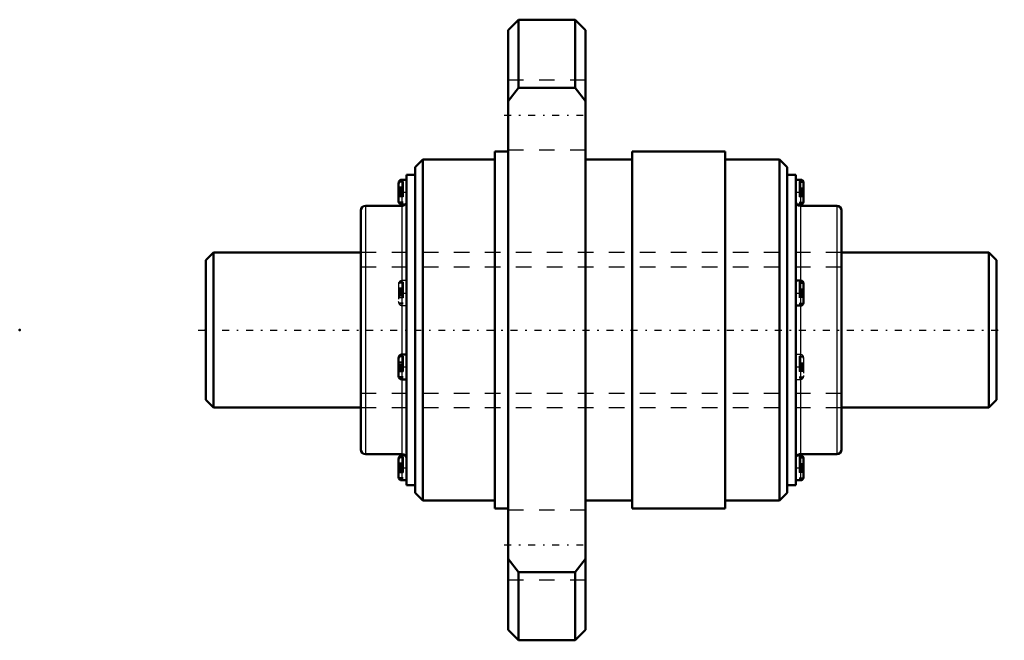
# Model space of a CAD drawing. Header units: millimetres. Extents: x -12 to 51.5, y -20 to 20.
import ezdxf

# ---------------------------------------------------------------- set-up
doc = ezdxf.new("R2010")
doc.units = ezdxf.units.MM
doc.linetypes.add('Center', pattern=[1.5, 0.45, -0.5, 0.05, -0.5])
doc.linetypes.add('Dashed', pattern=[2, 1, -1])
for name, color, linetype, lineweight in [('2d ConnectionPoints', 7, 'Continuous', 50), ('AM_0', 7, 'Continuous', 50), ('AM_4', 3, 'Continuous', 25), ('AM_5', 3, 'Continuous', 25), ('AM_7', 7, 'Center', 25), ('AM_9', 6, 'Dashed', 25)]:
    doc.layers.add(name, color=color, linetype=linetype, lineweight=lineweight)

# ---------------------------------------------------------------- blocks, each defined once
blk = doc.blocks.new('1_BLK1010_3_2ZZ_Nut_0_in_BLK1010_3_2ZZ_51LC7T_000_0')
at = {"layer": 'AM_0'}
for p, q in [((20.167, 20), (19.5, 19.333)), ((23.833, 20), (20.167, 20)), ((20.167, 20), (20.167, 15.612)), ((24.5, 19.333), (23.833, 20)), ((23.833, 20), (23.833, 15.612)), ((19.5, 19.333), (19.5, -19.333)), ((24.5, 19.333), (24.5, -19.333)), ((19.5, 14.749), (20.167, 15.612)), ((20.167, 15.612), (23.833, 15.612)), ((23.833, 15.612), (24.5, 14.749)), ((19.5, 11.5), (18.64, 11.5)), ((18.64, 11.5), (18.64, -11.5)), ((33.5, 11.5), (27.5, 11.5)), ((27.5, 11.5), (27.5, -11.5)), ((33.5, 11.5), (33.5, -11.5)), ((14, 11), (13.5, 10.5)), ((18.64, 11), (14, 11)), ((14, 11), (14, -11)), ((27.5, 11), (24.5, 11)), ((37, 11), (33.5, 11)), ((37.5, 10.5), (37, 11)), ((37, 11), (37, -11)), ((13.5, 10.5), (13.5, -10.5)), ((37.5, 10.5), (37.5, -10.5)), ((12.468, 9.582), (12.468, 9.533)), ((12.94, 9.687), (12.64, 9.687)), ((12.94, 10), (12.94, -10)), ((13.5, 10), (12.94, 10)), ((38.06, 10), (37.5, 10)), ((38.06, 10), (38.06, -10)), ((38.36, 9.687), (38.06, 9.687)), ((12.44, 9.486), (12.44, 8.287)), ((38.532, 9.158), (38.532, 8.975)), ((38.532, 9.039), (38.56, 9.039)), ((38.56, 9.487), (38.56, 8.287)), ((12.468, 8.725), (12.44, 8.725)), ((12.468, 8.798), (12.468, 8.615)), ((10, 7.7), (10, -7.7)), ((12.64, 8), (10.3, 8)), ((12.64, 8.087), (12.94, 8.087)), ((38.149, 8.087), (38.36, 8.087)), ((40.7, 8), (38.36, 8)), ((38.532, 8.24), (38.532, 8.191)), ((41, 7.7), (41, -7.7)), ((38.36, 3.181), (38.06, 3.181)), ((38.532, 2.653), (38.532, 2.469)), ((38.56, 2.981), (38.56, 1.781)), ((38.532, 2.533), (38.56, 2.533)), ((38.06, 1.581), (38.36, 1.581)), ((38.532, 1.734), (38.532, 1.685)), ((12.44, -1.781), (12.44, -2.981)), ((12.468, -1.685), (12.468, -1.734)), ((12.94, -1.581), (12.64, -1.581)), ((12.468, -2.469), (12.468, -2.653)), ((12.468, -2.542), (12.44, -2.542)), ((12.64, -3.181), (12.94, -3.181)), ((10.3, -8), (12.64, -8)), ((12.468, -8.191), (12.468, -8.24)), ((12.851, -8.087), (12.64, -8.087)), ((38.36, -8.087), (38.06, -8.087)), ((38.36, -8), (40.7, -8)), ((12.44, -8.287), (12.44, -9.487)), ((38.532, -8.615), (38.532, -8.798)), ((38.532, -8.734), (38.56, -8.734)), ((38.56, -8.287), (38.56, -9.487)), ((12.468, -9.048), (12.44, -9.048)), ((12.468, -8.975), (12.468, -9.158)), ((12.64, -9.687), (12.94, -9.687)), ((12.94, -10), (13.5, -10)), ((37.5, -10), (38.06, -10)), ((38.06, -9.687), (38.36, -9.687)), ((38.532, -9.533), (38.532, -9.582)), ((13.5, -10.5), (14, -11)), ((37, -11), (37.5, -10.5)), ((14, -11), (18.64, -11)), ((24.5, -11), (27.5, -11)), ((33.5, -11), (37, -11)), ((18.64, -11.5), (19.5, -11.5)), ((27.5, -11.5), (33.5, -11.5)), ((20.167, -15.612), (19.5, -14.749)), ((24.5, -14.749), (23.833, -15.612)), ((23.833, -15.612), (20.167, -15.612)), ((20.167, -15.612), (20.167, -20)), ((23.833, -15.612), (23.833, -20)), ((19.5, -19.333), (20.167, -20)), ((23.833, -20), (24.5, -19.333)), ((20.167, -20), (23.833, -20))]:
    blk.add_line(p, q, dxfattribs=at)
for points in [[(12.44, 9.483), (12.441, 9.503), (12.46, 9.568), (12.468, 9.582)], [(12.468, 9.533), (12.444, 9.472), (12.44, 9.434)], [(38.56, 9.132), (38.559, 9.137), (38.54, 9.154), (38.532, 9.158)], [(38.532, 8.975), (38.556, 8.958), (38.56, 8.948)], [(12.44, 8.825), (12.441, 8.82), (12.46, 8.802), (12.468, 8.798)], [(12.468, 8.615), (12.444, 8.631), (12.44, 8.641)], [(38.56, 8.339), (38.559, 8.319), (38.54, 8.255), (38.532, 8.24)], [(38.532, 8.191), (38.556, 8.252), (38.56, 8.29)], [(38.56, 2.626), (38.559, 2.632), (38.54, 2.649), (38.532, 2.653)], [(38.532, 2.469), (38.556, 2.453), (38.56, 2.443)], [(38.56, 1.833), (38.559, 1.814), (38.54, 1.749), (38.532, 1.734)], [(38.532, 1.685), (38.556, 1.747), (38.56, 1.784)], [(12.44, -1.784), (12.441, -1.764), (12.46, -1.7), (12.468, -1.685)], [(12.468, -1.734), (12.444, -1.796), (12.44, -1.833)], [(12.44, -2.443), (12.441, -2.448), (12.46, -2.465), (12.468, -2.469)], [(12.468, -2.653), (12.444, -2.636), (12.44, -2.626)], [(12.44, -8.29), (12.441, -8.27), (12.46, -8.206), (12.468, -8.191)], [(12.468, -8.24), (12.444, -8.301), (12.44, -8.339)], [(38.56, -8.641), (38.559, -8.636), (38.54, -8.619), (38.532, -8.615)], [(38.532, -8.798), (38.556, -8.815), (38.56, -8.825)], [(12.44, -8.948), (12.441, -8.953), (12.46, -8.971), (12.468, -8.975)], [(12.468, -9.158), (12.444, -9.142), (12.44, -9.132)], [(38.56, -9.434), (38.559, -9.454), (38.54, -9.518), (38.532, -9.533)], [(38.532, -9.582), (38.556, -9.521), (38.56, -9.483)]]:
    blk.add_lwpolyline(points, dxfattribs=at)
for centre, radius, start, end in [((12.64, 9.487), 0.2, 90, 156.34363), ((38.36, 9.487), 0.2, 0, 90), ((12.64, 8.287), 0.2, 180, 270), ((38.36, 8.3), 0.3, 180, 270), ((38.36, 8.287), 0.2, 358.71023, 0), ((10.3, 7.7), 0.3, 90, 180), ((12.64, 8.3), 0.3, 270, 314.6341), ((38.36, 8.287), 0.2, 270, 332.87363), ((40.7, 7.7), 0.3, 0, 90), ((38.36, 2.981), 0.2, 0, 90), ((38.36, 1.781), 0.2, 270, 332.87363), ((38.36, 1.781), 0.2, 358.71023, 0), ((12.64, -1.781), 0.2, 90, 156.34363), ((12.64, -2.981), 0.2, 180, 270), ((10.3, -7.7), 0.3, 180, 270), ((12.64, -8.287), 0.2, 90, 156.34363), ((12.64, -8.3), 0.3, 360, 90), ((38.36, -8.3), 0.3, 90, 134.6341), ((38.36, -8.287), 0.2, 0, 90), ((40.7, -7.7), 0.3, 270, 360), ((12.64, -9.487), 0.2, 180, 270), ((38.36, -9.487), 0.2, 358.71023, 0), ((38.36, -9.487), 0.2, 270, 332.87363)]:
    blk.add_arc(centre, radius, start, end, dxfattribs=at)
at = {"layer": 'AM_4'}
for p, q in [((12.64, 9.687), (12.64, 8.087)), ((38.36, 9.687), (38.36, 8.087)), ((38.532, 9.044), (38.56, 9.044)), ((12.468, 8.718), (12.44, 8.718)), ((10.3, 8), (10.3, -8)), ((12.64, 8), (12.64, -8)), ((38.36, 8), (38.36, -8)), ((40.7, 8), (40.7, -8)), ((38.532, 2.539), (38.56, 2.539)), ((12.468, -2.549), (12.44, -2.549)), ((12.64, -8.087), (12.64, -9.687)), ((38.36, -8.087), (38.36, -9.687)), ((38.532, -8.729), (38.56, -8.729)), ((12.468, -9.055), (12.44, -9.055))]:
    blk.add_line(p, q, dxfattribs=at)
at = {"layer": 'AM_7'}
for p, q in [((19.25, 13.856), (24.75, 13.856)), ((12.415, 8.887), (12.965, 8.887)), ((38.035, 8.887), (38.585, 8.887)), ((12.415, 2.381), (12.965, 2.381)), ((38.035, 2.381), (38.585, 2.381)), ((12.415, -2.381), (12.965, -2.381)), ((38.035, -2.381), (38.585, -2.381)), ((12.415, -8.887), (12.965, -8.887)), ((38.035, -8.887), (38.585, -8.887)), ((19.25, -13.856), (24.75, -13.856))]:
    blk.add_line(p, q, dxfattribs=at)
at = {"layer": 'AM_9'}
for p, q in [((24.5, 16.106), (19.5, 16.106)), ((19.5, 11.606), (24.5, 11.606)), ((12.74, 9.582), (12.468, 9.582)), ((12.74, 9.533), (12.468, 9.533)), ((12.74, 9.582), (12.74, 8.191)), ((38.26, 9.582), (38.532, 9.582)), ((38.26, 9.582), (38.26, 8.191)), ((38.26, 9.533), (38.532, 9.533)), ((12.74, 9.196), (12.44, 9.196)), ((12.74, 9.147), (12.44, 9.147)), ((12.74, 9.055), (12.44, 9.055)), ((12.44, 9.048), (12.74, 9.048)), ((12.74, 8.902), (12.44, 8.902)), ((12.464, 9.048), (12.468, 9.158)), ((12.468, 8.975), (12.464, 9.048)), ((12.74, 9.158), (12.468, 9.158)), ((12.74, 8.975), (12.468, 8.975)), ((38.26, 9.158), (38.532, 9.158)), ((38.26, 9.157), (38.56, 9.157)), ((38.26, 9.108), (38.56, 9.108)), ((38.26, 9.044), (38.532, 9.044)), ((38.26, 9.039), (38.532, 9.039)), ((38.26, 8.975), (38.532, 8.975)), ((38.26, 8.912), (38.56, 8.912)), ((12.74, 8.871), (12.44, 8.871)), ((12.74, 8.626), (12.44, 8.626)), ((12.74, 8.577), (12.44, 8.577)), ((12.444, 8.301), (12.44, 8.339)), ((12.45, 8.276), (12.444, 8.301)), ((12.468, 8.24), (12.45, 8.276)), ((12.74, 8.798), (12.468, 8.798)), ((12.74, 8.725), (12.468, 8.725)), ((12.74, 8.718), (12.468, 8.718)), ((12.74, 8.615), (12.468, 8.615)), ((38.26, 8.861), (38.56, 8.861)), ((38.26, 8.798), (38.532, 8.798)), ((38.56, 8.734), (38.26, 8.734)), ((38.26, 8.729), (38.56, 8.729)), ((38.26, 8.665), (38.56, 8.665)), ((38.26, 8.616), (38.56, 8.616)), ((38.26, 8.615), (38.532, 8.615)), ((38.536, 8.734), (38.532, 8.798)), ((38.532, 8.615), (38.536, 8.734)), ((12.74, 8.24), (12.468, 8.24)), ((12.74, 8.191), (12.468, 8.191)), ((38.06, 8.087), (38.149, 8.087)), ((38.26, 8.24), (38.532, 8.24)), ((38.26, 8.191), (38.532, 8.191)), ((41, 5), (10, 5)), ((12.94, 3.181), (12.64, 3.181)), ((12.44, 2.981), (12.44, 1.781)), ((12.74, 2.691), (12.44, 2.691)), ((12.74, 2.641), (12.44, 2.641)), ((12.74, 2.549), (12.44, 2.549)), ((12.44, 2.542), (12.74, 2.542)), ((12.74, 3.077), (12.468, 3.077)), ((12.468, 3.077), (12.468, 3.028)), ((12.74, 3.028), (12.468, 3.028)), ((12.74, 2.653), (12.468, 2.653)), ((12.468, 2.469), (12.468, 2.653)), ((12.74, 3.077), (12.74, 1.685)), ((38.26, 3.077), (38.532, 3.077)), ((38.26, 3.077), (38.26, 1.685)), ((38.26, 3.028), (38.532, 3.028)), ((38.26, 2.653), (38.532, 2.653)), ((38.26, 2.652), (38.56, 2.652)), ((38.26, 2.603), (38.56, 2.603)), ((12.74, 2.397), (12.44, 2.397)), ((12.74, 2.366), (12.44, 2.366)), ((12.74, 2.22), (12.44, 2.22)), ((12.74, 2.213), (12.44, 2.213)), ((12.74, 2.121), (12.44, 2.121)), ((12.74, 2.072), (12.44, 2.072)), ((12.74, 2.469), (12.468, 2.469)), ((12.74, 2.293), (12.468, 2.293)), ((12.468, 2.293), (12.468, 2.109)), ((12.74, 2.109), (12.468, 2.109)), ((38.26, 2.539), (38.532, 2.539)), ((38.26, 2.533), (38.532, 2.533)), ((38.26, 2.469), (38.532, 2.469)), ((38.26, 2.407), (38.56, 2.407)), ((38.26, 2.355), (38.56, 2.355)), ((38.26, 2.293), (38.532, 2.293)), ((38.56, 2.229), (38.26, 2.229)), ((38.26, 2.223), (38.56, 2.223)), ((38.26, 2.159), (38.56, 2.159)), ((38.26, 2.11), (38.56, 2.11)), ((38.26, 2.109), (38.532, 2.109)), ((38.536, 2.229), (38.532, 2.293)), ((38.532, 2.109), (38.536, 2.229)), ((12.74, 1.734), (12.468, 1.734)), ((12.74, 1.685), (12.468, 1.685)), ((12.64, 1.581), (12.94, 1.581)), ((38.26, 1.734), (38.532, 1.734)), ((38.26, 1.685), (38.532, 1.685)), ((12.74, -1.685), (12.468, -1.685)), ((12.74, -1.734), (12.468, -1.734)), ((12.74, -1.685), (12.74, -3.077)), ((38.36, -1.581), (38.06, -1.581)), ((38.26, -1.685), (38.532, -1.685)), ((38.26, -1.685), (38.26, -3.077)), ((38.26, -1.734), (38.532, -1.734)), ((38.56, -1.781), (38.56, -2.981)), ((12.74, -2.072), (12.44, -2.072)), ((12.74, -2.121), (12.44, -2.121)), ((12.74, -2.213), (12.44, -2.213)), ((12.44, -2.22), (12.74, -2.22)), ((12.74, -2.366), (12.44, -2.366)), ((12.74, -2.397), (12.44, -2.397)), ((12.464, -2.22), (12.468, -2.109)), ((12.468, -2.293), (12.464, -2.22)), ((12.74, -2.109), (12.468, -2.109)), ((12.74, -2.293), (12.468, -2.293)), ((12.74, -2.469), (12.468, -2.469)), ((38.26, -2.109), (38.532, -2.109)), ((38.26, -2.11), (38.56, -2.11)), ((38.26, -2.159), (38.56, -2.159)), ((38.26, -2.223), (38.56, -2.223)), ((38.26, -2.229), (38.56, -2.229)), ((38.26, -2.293), (38.532, -2.293)), ((38.26, -2.355), (38.56, -2.355)), ((38.26, -2.407), (38.56, -2.407)), ((38.26, -2.469), (38.532, -2.469)), ((38.56, -2.533), (38.26, -2.533)), ((38.26, -2.539), (38.56, -2.539)), ((38.532, -2.109), (38.532, -2.293)), ((38.532, -2.653), (38.532, -2.469)), ((12.74, -2.641), (12.44, -2.641)), ((12.74, -2.691), (12.44, -2.691)), ((12.444, -2.966), (12.44, -2.929)), ((12.45, -2.991), (12.444, -2.966)), ((12.468, -3.028), (12.45, -2.991)), ((12.74, -2.542), (12.468, -2.542)), ((12.74, -2.549), (12.468, -2.549)), ((12.74, -2.653), (12.468, -2.653)), ((12.74, -3.028), (12.468, -3.028)), ((12.74, -3.077), (12.468, -3.077)), ((38.26, -2.603), (38.56, -2.603)), ((38.26, -2.652), (38.56, -2.652)), ((38.26, -2.653), (38.532, -2.653)), ((38.26, -3.028), (38.532, -3.028)), ((38.26, -3.077), (38.532, -3.077)), ((38.532, -3.028), (38.532, -3.077)), ((38.06, -3.181), (38.36, -3.181)), ((10, -5), (41, -5)), ((12.74, -8.191), (12.468, -8.191)), ((12.74, -8.24), (12.468, -8.24)), ((12.74, -8.191), (12.74, -9.582)), ((12.94, -8.087), (12.851, -8.087)), ((38.26, -8.191), (38.532, -8.191)), ((38.26, -8.191), (38.26, -9.582)), ((38.26, -8.24), (38.532, -8.24)), ((12.74, -8.577), (12.44, -8.577)), ((12.74, -8.626), (12.44, -8.626)), ((12.74, -8.718), (12.44, -8.718)), ((12.44, -8.725), (12.74, -8.725)), ((12.74, -8.871), (12.44, -8.871)), ((12.464, -8.725), (12.468, -8.615)), ((12.468, -8.798), (12.464, -8.725)), ((12.74, -8.615), (12.468, -8.615)), ((12.74, -8.798), (12.468, -8.798)), ((38.26, -8.615), (38.532, -8.615)), ((38.26, -8.616), (38.56, -8.616)), ((38.26, -8.665), (38.56, -8.665)), ((38.26, -8.729), (38.532, -8.729)), ((38.26, -8.734), (38.532, -8.734)), ((38.26, -8.798), (38.532, -8.798)), ((38.26, -8.861), (38.56, -8.861)), ((12.74, -8.902), (12.44, -8.902)), ((12.74, -9.147), (12.44, -9.147)), ((12.74, -9.196), (12.44, -9.196)), ((12.444, -9.472), (12.44, -9.434)), ((12.45, -9.497), (12.444, -9.472)), ((12.468, -9.533), (12.45, -9.497)), ((12.74, -8.975), (12.468, -8.975)), ((12.74, -9.048), (12.468, -9.048)), ((12.74, -9.055), (12.468, -9.055)), ((12.74, -9.158), (12.468, -9.158)), ((38.26, -8.912), (38.56, -8.912)), ((38.26, -8.975), (38.532, -8.975)), ((38.56, -9.039), (38.26, -9.039)), ((38.26, -9.044), (38.56, -9.044)), ((38.26, -9.108), (38.56, -9.108)), ((38.26, -9.157), (38.56, -9.157)), ((38.26, -9.158), (38.532, -9.158)), ((38.536, -9.039), (38.532, -8.975)), ((38.532, -9.158), (38.536, -9.039)), ((12.74, -9.533), (12.468, -9.533)), ((12.74, -9.582), (12.468, -9.582)), ((38.26, -9.533), (38.532, -9.533)), ((38.26, -9.582), (38.532, -9.582)), ((24.5, -11.606), (19.5, -11.606)), ((19.5, -16.106), (24.5, -16.106))]:
    blk.add_line(p, q, dxfattribs=at)
for points in [[(38.548, 9.502), (38.54, 9.518), (38.532, 9.533)], [(12.468, 9.158), (12.444, 9.142), (12.44, 9.132)], [(12.44, 8.948), (12.441, 8.953), (12.46, 8.971), (12.468, 8.975)], [(38.56, 9.434), (38.559, 9.454), (38.548, 9.502)], [(38.532, 8.798), (38.556, 8.815), (38.56, 8.825)], [(38.56, 8.641), (38.559, 8.636), (38.54, 8.619), (38.532, 8.615)], [(12.44, 2.978), (12.441, 2.998), (12.46, 3.062), (12.468, 3.077)], [(12.468, 3.028), (12.444, 2.966), (12.44, 2.929)], [(12.468, 2.653), (12.444, 2.636), (12.44, 2.626)], [(38.548, 2.997), (38.54, 3.013), (38.532, 3.028)], [(38.56, 2.929), (38.559, 2.949), (38.548, 2.997)], [(12.44, 2.443), (12.441, 2.448), (12.46, 2.465), (12.468, 2.469)], [(12.44, 2.32), (12.441, 2.314), (12.46, 2.297), (12.468, 2.293)], [(12.468, 2.109), (12.444, 2.126), (12.44, 2.136)], [(38.532, 2.293), (38.556, 2.31), (38.56, 2.32)], [(38.56, 2.136), (38.559, 2.131), (38.54, 2.113), (38.532, 2.109)], [(12.468, 1.734), (12.444, 1.796), (12.44, 1.833)], [(38.56, -1.833), (38.559, -1.814), (38.54, -1.749), (38.532, -1.734)], [(12.468, -2.109), (12.444, -2.126), (12.44, -2.136)], [(12.44, -2.32), (12.441, -2.314), (12.46, -2.297), (12.468, -2.293)], [(38.56, -2.136), (38.559, -2.131), (38.54, -2.113), (38.532, -2.109)], [(38.532, -2.293), (38.556, -2.31), (38.56, -2.32)], [(38.532, -2.469), (38.556, -2.453), (38.56, -2.443)], [(38.56, -2.626), (38.559, -2.632), (38.54, -2.649), (38.532, -2.653)], [(38.56, -2.929), (38.559, -2.949), (38.54, -3.013), (38.532, -3.028)], [(38.532, -3.077), (38.556, -3.015), (38.56, -2.978)], [(38.548, -8.271), (38.54, -8.255), (38.532, -8.24)], [(12.468, -8.615), (12.444, -8.631), (12.44, -8.641)], [(12.44, -8.825), (12.441, -8.82), (12.46, -8.802), (12.468, -8.798)], [(38.56, -8.339), (38.559, -8.319), (38.548, -8.271)], [(38.532, -8.975), (38.556, -8.958), (38.56, -8.948)], [(38.56, -9.132), (38.559, -9.137), (38.54, -9.154), (38.532, -9.158)]]:
    blk.add_lwpolyline(points, dxfattribs=at)
for centre, radius, start, end in [((12.64, 8.3), 0.3, 314.6341, 360), ((12.64, 2.981), 0.2, 90, 156.34363), ((12.64, 1.781), 0.2, 180, 270), ((38.36, -1.781), 0.2, 0, 90), ((38.36, -2.981), 0.2, 270, 332.87363), ((38.36, -2.981), 0.2, 358.71023, 0), ((38.36, -8.3), 0.3, 134.6341, 180)]:
    blk.add_arc(centre, radius, start, end, dxfattribs=at)
blk = doc.blocks.new('2_BLK1010_3_20ZZ0_Shaft_0_in_BLK1010_3_2ZZ_51LC7T_000_0')
at = {"layer": 'AM_0'}
for p, q in [((0.5, 5), (0, 4.5)), ((0, 4.5), (0, -4.5)), ((10, 5), (0.5, 5)), ((0.5, 5), (0.5, -5)), ((50.5, 5), (41, 5)), ((51, 4.5), (50.5, 5)), ((50.5, 5), (50.5, -5)), ((51, 4.5), (51, -4.5)), ((0, -4.5), (0.5, -5)), ((0.5, -5), (10, -5)), ((41, -5), (50.5, -5)), ((50.5, -5), (51, -4.5))]:
    blk.add_line(p, q, dxfattribs=at)
at = {"layer": 'AM_5', "linetype": 'Dashed'}
for p, q in [((10, 4.08), (41, 4.08)), ((10, -4.08), (41, -4.08))]:
    blk.add_line(p, q, dxfattribs=at)
at = {"layer": 'AM_7'}
blk.add_line((-0.5, 0), (51.5, 0), dxfattribs=at)
at = {"layer": 'AM_9'}
for p, q in [((41, 5), (10, 5)), ((10, -5), (41, -5))]:
    blk.add_line(p, q, dxfattribs=at)

msp = doc.modelspace()

# ---------------------------------------------------------------- linework, layer by layer
at = {"layer": '2d ConnectionPoints'}
for p in [(-12, 0), (0, 0), (51, 0)]:
    msp.add_point(p, dxfattribs=at)

# ---------------------------------------------------------------- block references
for name in ['1_BLK1010_3_2ZZ_Nut_0_in_BLK1010_3_2ZZ_51LC7T_000_0', '2_BLK1010_3_20ZZ0_Shaft_0_in_BLK1010_3_2ZZ_51LC7T_000_0']:
    msp.add_blockref(name, (0, 0))

doc.saveas('drawing.dxf')
